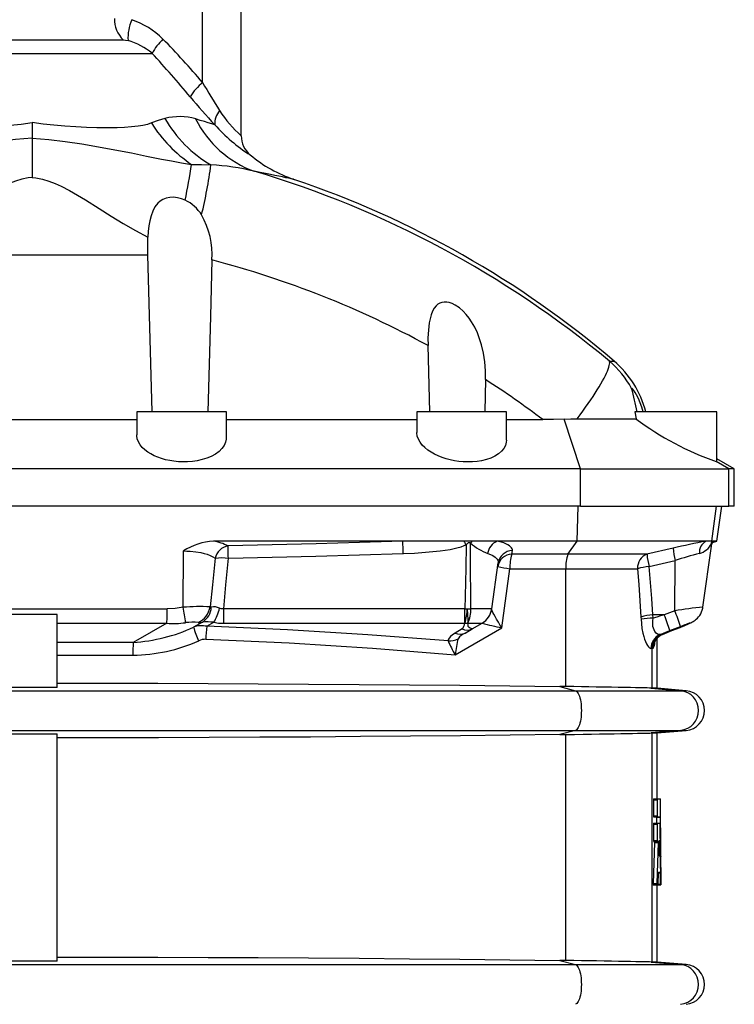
# Model space of a CAD drawing. Extents: x -87 to 1617, y -189 to 2507.
# Tile 8 of 10: x 1312 to 1599, y 1134 to 1529. Entities that reach past the tile are written whole.
import ezdxf

# ---------------------------------------------------------------- set-up
doc = ezdxf.new("R2010")
doc.units = 0
doc.layers.get('0').update_dxf_attribs({"linetype": 'CONTINUOUS'})

msp = doc.modelspace()

# ---------------------------------------------------------------- linework, layer by layer
at = {"color": 7, "linetype": 'CONTINUOUS'}
for p, q in [((1385.85, 1503.77), (1385.85, 1541.58)), ((1401.42, 1482.37), (1401.42, 1541.58)), ((1280.85, 1520.88), (1353.99, 1520.88)), ((1269.27, 1515.47), (1365.57, 1515.47)), ((1317.42, 1487.65), (1317.42, 1481.44)), ((1317.42, 1481.44), (1317.42, 1465.67)), ((1270.94, 1434.54), (1363.9, 1434.54)), ((1365.68, 1371.58), (1363.9, 1434.54)), ((1477.19, 1371.58), (1476.42, 1398.14)), ((1549.23, 1391.91), (1551.12, 1391.91)), ((1499.51, 1384.45), (1499.17, 1371.58)), ((1275.42, 1368.38), (1359.42, 1368.38)), ((1359.42, 1371.58), (1359.42, 1362.27)), ((1395.42, 1371.58), (1359.42, 1371.58)), ((1395.42, 1361.18), (1395.42, 1371.58)), ((1395.42, 1368.38), (1471.92, 1368.38)), ((1471.92, 1371.58), (1471.92, 1363.28)), ((1507.92, 1371.58), (1471.92, 1371.58)), ((1507.92, 1360.14), (1507.92, 1371.58)), ((1507.92, 1368.38), (1522.55, 1368.38)), ((1537.63, 1348.58), (1531.07, 1368.6)), ((1559.5, 1371.58), (1559.94, 1368.76)), ((1592.42, 1371.58), (1559.5, 1371.58)), ((1592.42, 1351.58), (1592.42, 1371.58)), ((1599.42, 1348.58), (1592.42, 1352.62)), ((1537.63, 1348.58), (1097.21, 1348.58)), ((1537.63, 1348.58), (1597.27, 1348.58)), ((1537.63, 1333.58), (1537.63, 1348.58)), ((1597.27, 1348.58), (1592.15, 1351.55)), ((1599.42, 1348.58), (1597.27, 1348.58)), ((1597.27, 1333.58), (1597.27, 1348.58)), ((1599.42, 1333.58), (1599.42, 1348.58)), ((1537.63, 1333.58), (1097.21, 1333.58)), ((1536.31, 1319.58), (1536.69, 1333.58)), ((1537.63, 1333.58), (1597.27, 1333.58)), ((1590.34, 1319.58), (1592.3, 1333.58)), ((1592.45, 1319.58), (1594.42, 1333.58)), ((1599.42, 1333.58), (1597.27, 1333.58)), ((1466.27, 1319.58), (1390.27, 1319.58)), ((1490.86, 1319.58), (1466.27, 1319.58)), ((1493.97, 1319.58), (1490.86, 1319.58)), ((1504.19, 1319.58), (1493.97, 1319.58)), ((1536.31, 1319.58), (1504.19, 1319.58)), ((1532.61, 1314.33), (1536.31, 1319.58)), ((1588.13, 1319.58), (1536.31, 1319.58)), ((1574.84, 1316.76), (1564.35, 1314.33)), ((1586.82, 1293.14), (1590.37, 1318.46)), ((1590.34, 1319.58), (1588.13, 1319.58)), ((1591.46, 1319.58), (1590.34, 1319.58)), ((1590.67, 1319.1), (1592.45, 1319.58)), ((1591.34, 1319.54), (1591.28, 1319.52)), ((1591.31, 1319.53), (1591.46, 1319.58)), ((1591.46, 1319.58), (1591.34, 1319.54)), ((1592.45, 1319.58), (1591.46, 1319.58)), ((1378.06, 1293.05), (1378.23, 1315.64)), ((1510.08, 1314.33), (1510.29, 1315.78)), ((1532.61, 1314.33), (1510.08, 1314.33)), ((1564.35, 1314.33), (1532.61, 1314.33)), ((1502.02, 1292.44), (1504.61, 1310.82)), ((1565.17, 1309.37), (1575.73, 1311.8)), ((1575.48, 1291.65), (1575.73, 1311.8)), ((1506.02, 1284.84), (1509.33, 1308.53)), ((1509.33, 1308.53), (1531.77, 1308.53)), ((1531.77, 1261.23), (1531.77, 1308.53)), ((1531.77, 1308.53), (1560.54, 1308.53)), ((1263.13, 1292.44), (1371.71, 1292.44)), ((1327.42, 1260.87), (1327.42, 1290.16)), ((1491.21, 1292.44), (1394.35, 1292.44)), ((1394.35, 1286.63), (1394.35, 1292.44)), ((1491.21, 1286.63), (1491.21, 1292.44)), ((1502.02, 1292.44), (1493.67, 1292.44)), ((1561.93, 1289.13), (1561.98, 1288.23)), ((1566.81, 1288.69), (1566.76, 1289.96)), ((1571.26, 1289.96), (1566.76, 1289.96)), ((1575.48, 1291.65), (1571.26, 1289.96)), ((1327.42, 1286.63), (1371.52, 1286.63)), ((1385.78, 1287.09), (1382.25, 1285.04)), ((1387.56, 1285.39), (1390.33, 1287)), ((1394.35, 1286.63), (1491.21, 1286.63)), ((1492.45, 1286.63), (1498.1, 1286.63)), ((1494.12, 1284.33), (1498.1, 1286.63)), ((1573.55, 1283.66), (1577.77, 1285.35)), ((1490.12, 1284.33), (1487.31, 1282.7)), ((1487.34, 1274), (1506.02, 1284.84)), ((1491.31, 1282.7), (1494.12, 1284.33)), ((1570.61, 1282.14), (1570.16, 1282.15)), ((1570.64, 1282.15), (1570.61, 1282.14)), ((1570.65, 1282.16), (1570.64, 1282.15)), ((1574.37, 1283.65), (1577.62, 1284.96)), ((1577.62, 1284.96), (1574.37, 1283.66)), ((1574.37, 1283.65), (1574.37, 1283.66)), ((1577.62, 1284.96), (1577.62, 1284.96)), ((1357.99, 1278.95), (1327.42, 1278.95)), ((1568.42, 1260.57), (1568.42, 1280.6)), ((1327.42, 1273.75), (1357.89, 1273.75)), ((1566.42, 1260.57), (1566.42, 1276.58)), ((1566.42, 1276.58), (1566.87, 1276.58)), ((1531.77, 1261.23), (1529.32, 1261.26)), ((1529.32, 1261.26), (1535.65, 1259.55)), ((1099.19, 1259.55), (1535.65, 1259.55)), ((1535.65, 1259.55), (1577.83, 1259.55)), ((1566.42, 1260.57), (1566.04, 1260.58)), ((1566.04, 1260.58), (1577.83, 1259.55)), ((1580.12, 1259.55), (1568.42, 1260.57)), ((1577.83, 1259.55), (1580.12, 1259.55)), ((1099.19, 1243.61), (1535.65, 1243.61)), ((1327.42, 1150.87), (1327.42, 1242.28)), ((1535.65, 1243.61), (1529.32, 1241.89)), ((1529.32, 1241.89), (1531.77, 1241.92)), ((1531.77, 1151.23), (1531.77, 1241.92)), ((1535.65, 1243.61), (1577.83, 1243.61)), ((1577.83, 1243.61), (1566.04, 1242.57)), ((1566.04, 1242.57), (1566.42, 1242.58)), ((1566.42, 1150.57), (1566.42, 1242.58)), ((1568.42, 1242.58), (1580.12, 1243.61)), ((1568.42, 1216.14), (1568.42, 1242.58)), ((1577.83, 1243.61), (1580.12, 1243.61)), ((1566.93, 1215.78), (1566.93, 1209.3)), ((1566.93, 1215.78), (1568.43, 1215.78)), ((1566.96, 1216.14), (1568.46, 1216.14)), ((1568.43, 1215.78), (1568.43, 1209.3)), ((1568.46, 1216.14), (1569.8, 1216.14)), ((1569.92, 1193.21), (1569.8, 1215.91)), ((1566.93, 1209.3), (1568.43, 1209.3)), ((1566.93, 1205.92), (1566.93, 1199.44)), ((1566.93, 1205.92), (1568.43, 1205.92)), ((1566.96, 1208.94), (1568.46, 1208.94)), ((1566.96, 1206.28), (1568.46, 1206.28)), ((1568.16, 1208.71), (1568.18, 1206.28)), ((1568.16, 1208.71), (1569.66, 1208.71)), ((1568.43, 1205.92), (1568.43, 1199.44)), ((1568.46, 1208.94), (1569.65, 1208.94)), ((1568.46, 1206.28), (1569.58, 1206.28)), ((1569.87, 1182.07), (1569.6, 1206.06)), ((1569.66, 1208.71), (1569.9, 1181.8)), ((1567.32, 1198.58), (1566.77, 1182.07)), ((1566.93, 1199.44), (1568.43, 1199.44)), ((1566.96, 1199.08), (1568.46, 1199.08)), ((1567.32, 1198.58), (1568.82, 1198.58)), ((1568.82, 1198.58), (1568.26, 1182.07)), ((1568.46, 1199.08), (1568.79, 1199.08)), ((1569.33, 1199.34), (1569.2, 1193.77)), ((1569.48, 1193.77), (1569.37, 1199.34)), ((1569.2, 1193.77), (1569.48, 1193.77)), ((1569.22, 1193.28), (1569.46, 1193.28)), ((1569.92, 1181.58), (1569.92, 1192.99)), ((1568.88, 1181.8), (1569.01, 1186.39)), ((1569.01, 1186.39), (1569.61, 1186.39)), ((1569.03, 1186.62), (1569.6, 1186.62)), ((1569.61, 1186.39), (1569.68, 1181.8)), ((1566.77, 1182.07), (1568.26, 1182.07)), ((1566.8, 1181.58), (1568.29, 1181.58)), ((1568.29, 1181.58), (1568.85, 1181.58)), ((1568.42, 1150.57), (1568.42, 1181.58)), ((1568.88, 1181.8), (1569.68, 1181.8)), ((1568.96, 1181.58), (1569.69, 1181.58)), ((1569.69, 1181.58), (1569.86, 1181.58)), ((1569.91, 1181.58), (1569.92, 1181.58)), ((1531.77, 1151.23), (1529.32, 1151.26)), ((1529.32, 1151.26), (1535.65, 1149.55)), ((1566.42, 1150.57), (1566.04, 1150.58)), ((1566.04, 1150.58), (1577.83, 1149.55)), ((1580.12, 1149.55), (1568.42, 1150.57)), ((1099.19, 1149.55), (1535.65, 1149.55)), ((1535.65, 1149.55), (1577.83, 1149.55)), ((1577.83, 1149.55), (1580.12, 1149.55))]:
    msp.add_line(p, q, dxfattribs=at)
for points in [[(1353.99, 1520.88), (1354.86, 1520.81), (1355.93, 1520.57)], [(1269.51, 1487.5), (1271.14, 1486.94), (1272.93, 1486.54), (1274.83, 1486.24), (1277.53, 1485.94), (1280.37, 1485.73), (1283.3, 1485.61), (1287.29, 1485.55), (1291.41, 1485.58), (1295.64, 1485.71), (1299.94, 1485.92), (1304.27, 1486.22), (1308.65, 1486.61), (1313.05, 1487.09), (1317.42, 1487.65)], [(1365.33, 1487.5), (1363.7, 1486.94), (1361.91, 1486.54), (1360.01, 1486.24), (1357.31, 1485.94), (1354.47, 1485.73), (1351.53, 1485.61), (1347.55, 1485.55), (1343.43, 1485.58), (1339.2, 1485.71), (1334.9, 1485.92), (1330.57, 1486.22), (1326.18, 1486.61), (1321.79, 1487.09), (1317.42, 1487.65)], [(1370.75, 1489.33), (1368.04, 1488.55), (1365.33, 1487.5)], [(1390.75, 1486.78), (1389.57, 1487.14), (1388.17, 1487.57), (1386.63, 1488.04), (1384.93, 1488.56), (1383.09, 1489.11)], [(1317.42, 1481.44), (1310.75, 1480.85), (1304.1, 1480.06), (1297.5, 1479.1), (1290.79, 1477.98), (1284.15, 1476.75), (1277.57, 1475.46), (1271.52, 1474.24), (1265.5, 1473.04), (1261.49, 1472.27), (1257.45, 1471.54), (1253.36, 1470.86)], [(1317.42, 1481.44), (1324.09, 1480.85), (1330.73, 1480.06), (1337.34, 1479.1), (1344.04, 1477.98), (1350.69, 1476.75), (1357.27, 1475.46), (1363.32, 1474.24), (1369.34, 1473.04), (1373.35, 1472.27), (1377.39, 1471.54), (1381.47, 1470.86)], [(1381.47, 1470.86), (1385.38, 1470.84), (1389.24, 1470.69)], [(1422.55, 1464.87), (1422.42, 1464.9), (1422.05, 1464.98), (1421.42, 1465.11), (1420.52, 1465.3), (1419.37, 1465.53), (1417.96, 1465.83), (1416.53, 1466.12), (1414.93, 1466.45), (1413.14, 1466.81), (1411.14, 1467.21), (1408.96, 1467.65), (1406.62, 1468.11)], [(1317.42, 1465.67), (1315.89, 1465.46), (1313.27, 1464.91), (1310.7, 1464.13), (1308.18, 1463.17), (1305.74, 1462.08), (1302.41, 1460.37), (1299.16, 1458.52), (1295.95, 1456.58), (1290.46, 1453.13), (1285.67, 1450.12), (1280.84, 1447.17), (1275.94, 1444.34), (1270.93, 1441.7)], [(1317.42, 1465.67), (1318.95, 1465.46), (1321.57, 1464.91), (1324.14, 1464.13), (1326.65, 1463.17), (1329.1, 1462.08), (1332.42, 1460.37), (1335.68, 1458.52), (1338.88, 1456.58), (1344.38, 1453.13), (1349.16, 1450.12), (1354, 1447.17), (1358.9, 1444.34), (1363.91, 1441.7)], [(1378.88, 1456.51), (1377.39, 1457.09), (1375.84, 1457.49), (1374.25, 1457.69), (1372.68, 1457.64), (1371.24, 1457.34), (1369.9, 1456.79), (1368.83, 1456.1), (1367.89, 1455.25), (1366.75, 1453.77), (1365.86, 1452.1), (1365.16, 1450.22), (1364.64, 1448.24), (1364.28, 1446.2), (1364.03, 1443.96), (1363.91, 1441.7)], [(1363.9, 1434.54), (1363.85, 1438.12), (1363.91, 1441.7)], [(1389.62, 1432.53), (1389, 1409.74), (1387.95, 1371.58)], [(1499.51, 1384.45), (1499.48, 1388), (1499.2, 1391.54), (1498.67, 1395.04), (1497.88, 1398.45), (1497.14, 1400.85), (1496.25, 1403.2), (1495.18, 1405.47), (1493.93, 1407.65), (1492.92, 1409.14), (1491.79, 1410.56), (1490.56, 1411.89), (1489.02, 1413.25), (1487.33, 1414.39), (1486.16, 1414.98), (1484.95, 1415.4), (1483.95, 1415.59), (1482.96, 1415.62), (1482, 1415.47), (1481.11, 1415.14), (1480.38, 1414.69), (1479.73, 1414.12), (1478.9, 1413.08), (1478.25, 1411.88), (1477.68, 1410.43), (1477.25, 1408.9), (1476.93, 1407.31), (1476.55, 1404.31), (1476.4, 1401.23), (1476.42, 1398.14)], [(1536.34, 1368.75), (1537.5, 1370.31), (1538.62, 1371.85), (1539.71, 1373.36), (1540.74, 1374.84), (1541.73, 1376.29), (1542.67, 1377.69), (1543.55, 1379.05), (1544.38, 1380.36), (1545.16, 1381.62), (1545.87, 1382.82), (1546.52, 1383.96), (1547.11, 1385.05), (1547.63, 1386.06), (1548.09, 1387.01), (1548.47, 1387.89), (1548.79, 1388.7), (1549.04, 1389.43), (1549.22, 1390.09), (1549.33, 1390.67), (1549.37, 1391.16), (1549.33, 1391.58), (1549.23, 1391.91)], [(1562.85, 1371.58), (1562.29, 1373.38), (1561.65, 1375.11), (1560.92, 1376.81), (1560.14, 1378.36), (1559.58, 1379.33), (1559.06, 1380.13), (1558.7, 1380.61), (1558.42, 1380.91), (1558.26, 1381), (1558.19, 1380.93)], [(1531.07, 1368.6), (1526.84, 1368.43), (1522.55, 1368.38)], [(1531.07, 1368.6), (1533.72, 1368.7), (1536.34, 1368.75)], [(1536.34, 1368.75), (1539.9, 1368.75), (1543.32, 1368.76), (1546.07, 1368.77), (1548.67, 1368.77), (1551.15, 1368.77), (1553.43, 1368.77), (1555.36, 1368.77), (1557.08, 1368.77), (1558.62, 1368.76), (1559.94, 1368.76)], [(1395.39, 1361.18), (1395.39, 1360.59), (1395.1, 1359.27), (1394.51, 1357.97), (1393.62, 1356.74), (1392.47, 1355.61), (1391.03, 1354.56), (1389.33, 1353.63), (1387.61, 1352.93), (1385.71, 1352.33), (1383.66, 1351.88), (1381.8, 1351.61), (1379.88, 1351.46), (1377.93, 1351.42), (1376.15, 1351.5), (1374.39, 1351.67), (1372.67, 1351.94), (1371.01, 1352.29), (1369.42, 1352.74), (1367.93, 1353.25), (1366.44, 1353.89), (1365.07, 1354.59), (1363.85, 1355.35), (1362.64, 1356.27), (1361.62, 1357.25), (1360.8, 1358.26), (1360.1, 1359.44), (1359.64, 1360.65), (1359.43, 1361.87), (1359.45, 1362.27)], [(1507.88, 1360.14), (1507.86, 1359.33), (1507.52, 1358.03), (1506.87, 1356.79), (1505.94, 1355.66), (1504.71, 1354.61), (1503.2, 1353.67), (1501.63, 1352.95), (1499.86, 1352.35), (1497.91, 1351.88), (1496.13, 1351.6), (1494.25, 1351.44), (1492.33, 1351.4), (1490.55, 1351.47), (1488.77, 1351.63), (1487.02, 1351.9), (1485.31, 1352.25), (1483.66, 1352.69), (1482.09, 1353.2), (1480.5, 1353.82), (1479.02, 1354.52), (1477.67, 1355.28), (1476.31, 1356.19), (1475.13, 1357.16), (1474.12, 1358.17), (1473.21, 1359.34), (1472.54, 1360.55), (1472.11, 1361.77), (1471.92, 1363.09), (1471.94, 1363.28)], [(1592.15, 1351.55), (1592.41, 1351.53), (1592.39, 1351.58)], [(1466.27, 1319.58), (1431.46, 1318.47), (1396.12, 1317.65)], [(1396.22, 1312.69), (1396.2, 1313.54), (1396.19, 1314.36), (1396.17, 1315.13), (1396.16, 1315.83), (1396.14, 1316.44), (1396.13, 1316.95), (1396.12, 1317.36), (1396.12, 1317.65)], [(1466.47, 1314.62), (1466.57, 1314.62), (1470.97, 1314.82), (1475.35, 1315.1), (1481.27, 1315.69), (1485.26, 1316.28), (1487.95, 1316.84), (1489.76, 1317.35), (1490.98, 1317.8), (1491.7, 1318.15)], [(1491.7, 1318.15), (1491.54, 1308.69), (1491.32, 1297.45), (1491.21, 1292.44)], [(1491.7, 1318.15), (1492.2, 1318.64), (1492.67, 1319), (1492.86, 1319.06), (1492.95, 1319.06), (1493.12, 1319.01), (1493.22, 1318.96), (1493.5, 1318.73)], [(1493.67, 1292.44), (1493.59, 1297.45), (1493.52, 1308.69), (1493.5, 1318.73)], [(1510.29, 1315.78), (1510.3, 1316.04), (1510.21, 1316.49), (1509.98, 1316.92), (1509.6, 1317.36), (1509.08, 1317.77), (1508.45, 1318.15), (1507.7, 1318.51), (1506.81, 1318.86), (1505.79, 1319.18), (1504.19, 1319.58)], [(1590.22, 1318.77), (1590.23, 1318.8), (1590.31, 1319), (1590.38, 1319.14), (1590.41, 1319.15), (1590.42, 1319.11), (1590.41, 1318.76), (1590.37, 1318.47)], [(1378.23, 1315.64), (1379.58, 1315.62), (1380.92, 1315.55), (1383.1, 1315.34), (1385.13, 1315), (1386.5, 1314.68), (1387.74, 1314.3), (1388.85, 1313.88), (1389.98, 1313.31), (1390.88, 1312.69)], [(1390.88, 1312.69), (1389.8, 1302.02), (1388.87, 1293.23)], [(1394.35, 1292.44), (1395.26, 1302.02), (1396.22, 1312.69)], [(1396.22, 1312.69), (1431.35, 1313.5), (1466.47, 1314.62)], [(1500.37, 1314.62), (1501.5, 1314.22), (1502.21, 1313.9), (1502.83, 1313.57), (1503.37, 1313.2), (1503.82, 1312.81), (1504.17, 1312.41), (1504.42, 1311.98), (1504.58, 1311.54), (1504.63, 1311.08), (1504.61, 1310.82)], [(1566.76, 1289.96), (1566.25, 1296.53), (1565.72, 1303), (1565.17, 1309.37)], [(1560.54, 1308.53), (1561.02, 1302.16), (1561.49, 1295.69), (1561.93, 1289.13)], [(1378.06, 1293.05), (1374.91, 1292.6), (1371.71, 1292.44)], [(1389.35, 1293.12), (1389.03, 1293.12), (1388.87, 1293.23)], [(1577.62, 1284.96), (1577.97, 1285.1), (1578.62, 1285.37), (1579.26, 1285.63), (1579.87, 1285.89), (1580.45, 1286.13), (1580.98, 1286.37), (1581.49, 1286.59), (1581.99, 1286.83), (1582.32, 1286.99), (1582.65, 1287.17), (1582.95, 1287.35), (1583.29, 1287.56), (1583.68, 1287.84), (1584.14, 1288.21), (1584.62, 1288.67), (1585.09, 1289.19), (1585.53, 1289.78), (1585.92, 1290.43), (1586.26, 1291.14), (1586.53, 1291.88), (1586.73, 1292.65), (1586.81, 1293.14)], [(1327.42, 1290.16), (1319.92, 1290.08), (1312.42, 1290.1), (1307.42, 1290.16)], [(1394.35, 1292.44), (1393.36, 1292.45), (1392.63, 1292.65)], [(1506.02, 1284.84), (1506, 1284.87), (1505.43, 1285.76), (1504.66, 1287.02), (1503.94, 1288.25), (1503.37, 1289.27), (1502.86, 1290.22), (1502.49, 1290.97), (1502.21, 1291.61), (1502.09, 1291.95), (1502.03, 1292.2), (1502.02, 1292.38)], [(1571.26, 1289.96), (1569.78, 1289.54), (1568.3, 1289.11), (1566.81, 1288.69)], [(1371.52, 1286.63), (1365.19, 1283.03), (1357.99, 1278.95)], [(1384.07, 1286.98), (1384.87, 1286.95), (1385.78, 1287.09)], [(1484.5, 1279.52), (1452.29, 1282.01), (1419.97, 1283.97), (1387.56, 1285.39)], [(1390.33, 1287), (1392.27, 1286.72), (1394.35, 1286.63)], [(1494.12, 1284.33), (1494.05, 1284.37), (1493.74, 1284.45), (1493.3, 1284.59), (1492.87, 1284.86), (1492.59, 1285.3), (1492.48, 1285.83), (1492.45, 1286.63)], [(1561.98, 1288.23), (1562.09, 1286.47), (1562.34, 1284.48), (1562.71, 1282.59), (1563.03, 1281.36), (1563.4, 1280.24), (1563.79, 1279.24), (1564.2, 1278.38), (1564.6, 1277.66), (1564.99, 1277.11), (1565.35, 1276.75), (1565.67, 1276.55), (1565.94, 1276.52)], [(1569.61, 1282.08), (1569.12, 1282.05), (1568.58, 1282.26), (1568.03, 1282.68), (1567.5, 1283.35), (1567.17, 1283.96), (1566.9, 1284.69), (1566.76, 1285.25), (1566.64, 1286.2), (1566.63, 1287.21), (1566.66, 1287.59), (1566.81, 1288.69)], [(1577.77, 1285.35), (1578.43, 1285.61), (1579.06, 1285.86), (1579.67, 1286.09), (1580.22, 1286.3), (1580.71, 1286.48), (1581.13, 1286.63), (1581.46, 1286.74), (1581.7, 1286.81), (1581.84, 1286.84), (1581.88, 1286.83), (1581.81, 1286.78), (1581.65, 1286.69), (1581.39, 1286.57), (1581.04, 1286.4), (1580.6, 1286.21), (1580.1, 1285.99), (1579.53, 1285.75), (1578.92, 1285.49), (1578.28, 1285.23), (1577.62, 1284.96)], [(1487.31, 1282.7), (1486.25, 1282.02), (1485.38, 1281.26), (1484.86, 1280.61), (1484.55, 1279.91), (1484.5, 1279.52)], [(1569.61, 1282.08), (1570.93, 1282.61), (1572.24, 1283.13), (1573.55, 1283.66)], [(1570.59, 1282.13), (1571.54, 1282.51), (1574.37, 1283.65)], [(1574.37, 1283.66), (1573.12, 1283.15), (1571.86, 1282.65), (1570.61, 1282.14)], [(1387.19, 1280.19), (1420.68, 1278.71), (1454.07, 1276.64), (1487.34, 1274)], [(1567.35, 1278.68), (1567.35, 1278.68), (1567.36, 1278.72), (1567.39, 1278.82), (1567.45, 1278.99), (1567.54, 1279.22), (1567.67, 1279.5), (1567.86, 1279.84), (1568.11, 1280.22), (1568.24, 1280.38)], [(1327.42, 1262.58), (1347.65, 1262.55), (1367.87, 1262.51), (1388.08, 1262.43), (1408.26, 1262.34), (1428.41, 1262.22), (1448.69, 1262.07), (1468.93, 1261.91), (1489.12, 1261.72), (1509.26, 1261.5), (1529.32, 1261.26)], [(1327.42, 1260.87), (1308.67, 1260.87), (1307.42, 1260.87)], [(1566.04, 1260.58), (1565.34, 1260.6), (1564.38, 1260.63), (1563.18, 1260.66), (1561.61, 1260.69), (1559.78, 1260.73), (1557.68, 1260.77), (1555.36, 1260.81), (1552.8, 1260.86), (1550.03, 1260.91), (1547.07, 1260.96), (1543.96, 1261.02), (1541.05, 1261.07), (1538.03, 1261.12), (1534.92, 1261.17), (1531.77, 1261.23)], [(1535.65, 1259.55), (1535.94, 1259.41), (1536.22, 1259.18), (1536.5, 1258.85), (1536.76, 1258.42), (1537, 1257.91), (1537.22, 1257.31), (1537.42, 1256.64), (1537.59, 1255.9), (1537.74, 1255.1), (1537.85, 1254.26), (1537.93, 1253.39), (1537.98, 1252.49), (1538, 1251.58), (1537.98, 1250.67), (1537.93, 1249.77), (1537.85, 1248.89), (1537.74, 1248.05), (1537.59, 1247.25), (1537.42, 1246.52), (1537.22, 1245.84), (1537, 1245.25), (1536.76, 1244.73), (1536.5, 1244.3), (1536.22, 1243.97), (1535.94, 1243.74), (1535.65, 1243.61)], [(1568.42, 1260.57), (1568.29, 1260.57), (1567.92, 1260.57), (1567.3, 1260.57), (1566.42, 1260.57)], [(1307.42, 1242.28), (1308.67, 1242.28), (1327.42, 1242.28)], [(1529.32, 1241.89), (1509.42, 1241.65), (1489.45, 1241.44), (1469.42, 1241.25), (1449.34, 1241.08), (1429.23, 1240.94), (1408.92, 1240.82), (1388.57, 1240.72), (1368.2, 1240.65), (1347.81, 1240.6), (1327.42, 1240.57)], [(1531.77, 1241.92), (1535.29, 1241.99), (1538.74, 1242.04), (1542.08, 1242.1), (1545.29, 1242.16), (1548.33, 1242.21), (1551.21, 1242.26), (1553.9, 1242.31), (1556.36, 1242.36), (1558.59, 1242.4), (1560.58, 1242.44), (1562.3, 1242.48), (1563.75, 1242.51), (1564.7, 1242.53), (1565.46, 1242.55), (1566.04, 1242.57)], [(1566.42, 1242.58), (1567.3, 1242.58), (1567.92, 1242.58), (1568.29, 1242.58), (1568.42, 1242.58)], [(1569.37, 1199.34), (1569.36, 1199.43), (1569.36, 1199.5), (1569.35, 1199.55), (1569.35, 1199.57), (1569.34, 1199.55), (1569.34, 1199.5), (1569.33, 1199.43), (1569.33, 1199.34)], [(1569.92, 1193.05), (1569.92, 1193), (1569.92, 1192.99), (1569.92, 1193), (1569.92, 1193.05), (1569.92, 1193.12), (1569.92, 1193.21)], [(1327.42, 1150.87), (1308.67, 1150.87), (1307.42, 1150.87)], [(1327.42, 1152.58), (1347.65, 1152.55), (1367.87, 1152.51), (1388.08, 1152.43), (1408.26, 1152.34), (1428.41, 1152.22), (1448.69, 1152.07), (1468.93, 1151.91), (1489.12, 1151.72), (1509.26, 1151.5), (1529.32, 1151.26)], [(1566.04, 1150.58), (1565.35, 1150.6), (1564.42, 1150.63), (1563.24, 1150.65), (1561.69, 1150.69), (1559.86, 1150.72), (1557.78, 1150.77), (1555.46, 1150.81), (1552.92, 1150.86), (1550.15, 1150.91), (1547.21, 1150.96), (1544.1, 1151.01), (1541.16, 1151.07), (1538.1, 1151.12), (1534.96, 1151.17), (1531.77, 1151.23)], [(1568.42, 1150.57), (1568.29, 1150.57), (1567.92, 1150.57), (1567.3, 1150.57), (1566.42, 1150.57)], [(1535.65, 1149.55), (1535.94, 1149.41), (1536.22, 1149.18), (1536.5, 1148.85), (1536.76, 1148.42), (1537, 1147.91), (1537.22, 1147.31), (1537.42, 1146.64), (1537.59, 1145.9), (1537.74, 1145.1), (1537.85, 1144.26), (1537.93, 1143.39), (1537.98, 1142.49), (1538, 1141.58), (1537.98, 1140.67), (1537.93, 1139.77), (1537.85, 1138.89), (1537.74, 1138.05), (1537.59, 1137.25), (1537.42, 1136.52), (1537.22, 1135.84), (1537, 1135.25), (1536.76, 1134.73), (1536.5, 1134.3), (1536.22, 1133.97), (1535.94, 1133.74), (1535.65, 1133.61)]]:
    msp.add_lwpolyline(points, dxfattribs=at)
for centre, radius, start, end in [((1361.68, 1529.02), 11.19, 177.7268, 226.6266), ((1375.74, 1521.46), 19.83, 157.7143, 182.595), ((1346.18, 1496.86), 34.02, 45.6972, 70.7578), ((1349.3, 1496.35), 25.11, 49.6114, 74.6912), ((1388.34, 1502.65), 26.13, 134.7542, 150.6183), ((1129.61, 1285.98), 336.3, 40.362, 44.3852), ((1059.79, 1231.38), 417.38, 39.7072, 42.8947), ((1400.37, 1486.2), 22.79, 129.5727, 148.7255), ((1649.65, 1656.96), 305.05, 210.1447, 212.6205), ((1624.13, 1701.12), 316.87, 219.861, 222.5658), ((1399.18, 1487.09), 8.43, 139.9885, 182.128), ((1433.64, 1518.79), 48.64, 212.7041, 228.5041), ((1412.66, 1517.28), 55.92, 212.1748, 236.1048), ((1376.53, 1466.7), 23.36, 73.673, 104.3251), ((1414.8, 1514.54), 50.76, 209.7831, 239.7636), ((1421.44, 1508.39), 42.92, 206.6875, 249.7903), ((1440.79, 1531.33), 66.99, 221.6779, 237.7375), ((1411.42, 1482.37), 10, 180, 230.2576), ((1129.34, 1509.11), 255.02, 348.0972, 351.3726), ((1439.9, 1516.44), 54.41, 230.1391, 251.5304), ((1193.55, 1497.05), 197.46, 346.3922, 352.3278), ((1384.38, 1378.08), 92.73, 76.1293, 86.9973), ((1292.38, 1082.74), 401.95, 50.2814, 73.4885), ((1296.84, 1093.58), 392, 49.5581, 71.2953), ((1372.23, 1442.49), 15.52, 31.4719, 64.6345), ((1357.33, 1434.62), 32.36, 356.3007, 29.5875), ((1291.27, 1057.56), 387.65, 61.4701, 75.3028), ((1523.23, 1361.57), 39.96, 28.9894, 49.4139), ((1525.17, 1361.47), 40, 14.6336, 49.5581), ((1300.91, 1075.2), 367.53, 52.9106, 57.2906), ((1265.59, 1308.1), 301.52, 12.1528, 13.9781), ((1629.72, 1460.64), 115.38, 232.7822, 250.9973), ((1391.44, 1295.6), 24, 92.7984, 123.3861), ((1386.86, 1299.41), 20.46, 63.0906, 80.4084), ((1397.13, 1311.34), 6.39, 99.1461, 167.7997), ((1042.65, 1300.03), 424.07, 1.9709, 2.6417), ((1423.83, 1279.32), 78.19, 29.7802, 30.9876), ((1513.34, 1308.31), 22.41, 149.818, 152.3004), ((1511.23, 1340.53), 28.1, 230.8936, 247.2595), ((1506.61, 1313.75), 6.31, 112.5593, 172.1301), ((1641.68, 1034.31), 290.25, 100.6321, 103.3145), ((1605.46, 1319.69), 30.76, 185.4651, 194.8612), ((1590.39, 1315.1), 5.02, 116.7312, 185.5082), ((1583.6, 1321.58), 7.19, 284.4764, 337.0348), ((1595.22, 1318.42), 5.02, 166.6439, 175.9321), ((1591.66, 1318.28), 1.3, 104.1979, 171.3658), ((1393.55, 1289.25), 23.59, 83.5019, 96.4981), ((1510.19, 1308.47), 5.86, 91.0633, 171.2147), ((1510.39, 1309.92), 5.86, 91.0538, 171.214), ((1524.53, 1309.5), 15.23, 161.532, 183.6575), ((1545.51, 1309.5), 13.77, 159.4652, 184.0151), ((1566.45, 1308.8), 5.91, 110.7117, 182.5524), ((1595.34, 1316.87), 31.09, 184.6923, 193.9678), ((1623.18, 1167.04), 152.34, 104.3631, 108.1509), ((1515.08, 1357.39), 49.19, 257.467, 263.2883), ((1567.03, 1285.78), 23.66, 94.5114, 105.9278), ((1384.91, 1206.84), 86.48, 87.3747, 94.5437), ((1247.92, 1268.5), 132.43, 7.965, 10.6818), ((1380.72, 1294.52), 8.26, 293.9838, 351.0105), ((1382.04, 1293.37), 7.31, 300.7858, 358.0522), ((1390.34, 1288.38), 4.85, 61.7035, 101.7802), ((1613.43, 1046.21), 248.36, 96.156, 98.7898), ((1282.28, 1292.37), 89.42, 356.3172, 0.0454), ((1377.52, 1295.52), 15.38, 326.3985, 349.2441), ((1492.47, 1349.78), 57.36, 268.748, 269.7488), ((1460.75, 1294.87), 31.56, 344.851, 355.5548), ((1492.46, 1345.85), 53.43, 269.7408, 271.297), ((1455.28, 1288.01), 37.2, 357.8601, 6.8117), ((1478.94, 1292.48), 14.72, 336.5649, 359.8428), ((1494.1, 1293.55), 8, 300, 352), ((1494.15, 1293.49), 7.94, 300.306, 351.9616), ((1568.07, 1268.02), 21.98, 93.4178, 106.2125), ((1515.81, 1266.22), 60.32, 16.7988, 23.1741), ((1520.01, 1267.91), 60.34, 16.8, 23.1733), ((1353.96, 1346.33), 67.5, 273.4277, 294.7763), ((1374.18, 1323.99), 37.46, 265.9296, 277.5113), ((1382.16, 1263.46), 23.6, 85.3386, 97.4964), ((1385.5, 1276.2), 9.42, 77.3128, 110.1887), ((1416.3, 1294.77), 35.42, 195.9424, 205.365), ((1387.55, 1261.32), 25.84, 83.821, 93.9317), ((1444.67, 1278.72), 57.5, 173.3359, 178.5289), ((1487.18, 1287.13), 4.06, 316.3923, 352.8398), ((1491.83, 1295.58), 8.98, 266.0455, 273.9545), ((1525.75, 1389.47), 106.48, 254.9809, 259.3186), ((1568.06, 1249.38), 39.32, 91.8196, 98.892), ((1489.31, 1286.64), 4.42, 243.0989, 296.9011), ((1493.89, 1276.67), 6.56, 113.198, 145.1817), ((1492.12, 1288.27), 4.42, 243.0976, 296.9024), ((1571.9, 1276.58), 5.95, 112.5942, 180.63), ((1572.42, 1276.59), 6, 112.189, 180.0776), ((1572.87, 1276.58), 6, 112.1419, 180.0334), ((1570.31, 1278.76), 3.39, 92.5826, 101.9107), ((1456.51, 1274.32), 98.63, 177.3089, 180.3284), ((1356.88, 1340.89), 67.15, 270.8578, 294.0994), ((1387.05, 1273.56), 6.63, 88.7553, 114.5139), ((1484.62, 1288.43), 8.9, 269.2304, 295.8974), ((1520.5, 1294.59), 39.03, 202.7072, 211.8335), ((1528.63, 1269.83), 41.5, 165.217, 174.2253), ((1563.34, 1278.72), 4.12, 328.7239, 4.0207), ((1566.56, 1273.96), 2.63, 92.9536, 103.5364), ((1577.1, 1251.58), 8, 275.2396, 84.7604), ((1579.42, 1251.58), 8, 275, 85), ((1568.03, 1215.87), 1.1, 165.7061, 184.6552), ((1569.52, 1215.87), 1.09, 165.6638, 184.6645), ((1567.91, 1215.96), 1.9, 358.7029, 5.4291), ((1568.02, 1209.21), 1.09, 175.3184, 194.3211), ((1568.03, 1206.01), 1.1, 165.7033, 184.6572), ((1566.87, 1208.76), 1.29, 358.1009, 7.9941), ((1569.52, 1209.21), 1.09, 175.3344, 194.3381), ((1569.52, 1206.01), 1.09, 165.661, 184.6665), ((1568.45, 1206.1), 1.15, 357.8782, 8.9836), ((1568.38, 1208.76), 1.28, 358.0889, 8.0367), ((1568.02, 1199.35), 1.09, 175.3184, 194.3211), ((1565.45, 1198.74), 1.88, 355.1675, 10.433), ((1569.52, 1199.35), 1.09, 175.3335, 194.339), ((1566.96, 1198.74), 1.87, 355.1493, 10.4718), ((1571.53, 1193.62), 2.34, 176.1267, 188.3578), ((1566.55, 1193.62), 2.93, 353.3419, 3.0918), ((1569.72, 1186.44), 0.716, 165.3817, 183.3295), ((1568.43, 1186.44), 1.18, 357.9348, 8.7882), ((1568.31, 1181.92), 1.55, 174.1686, 192.6329), ((1569.8, 1181.92), 1.55, 174.1515, 192.6739), ((1568.22, 1181.76), 0.661, 344.1604, 3.6368), ((1571.06, 1181.76), 1.38, 178.2857, 187.5035), ((1561.37, 1181.91), 8.5, 357.7154, 1.0702), ((1575.89, 1181.76), 5.99, 179.6134, 181.739), ((1577.1, 1141.58), 8, 275.2396, 84.7604), ((1579.42, 1141.58), 8, 275, 85)]:
    msp.add_arc(centre, radius, start, end, dxfattribs=at)

doc.saveas('drawing.dxf')
